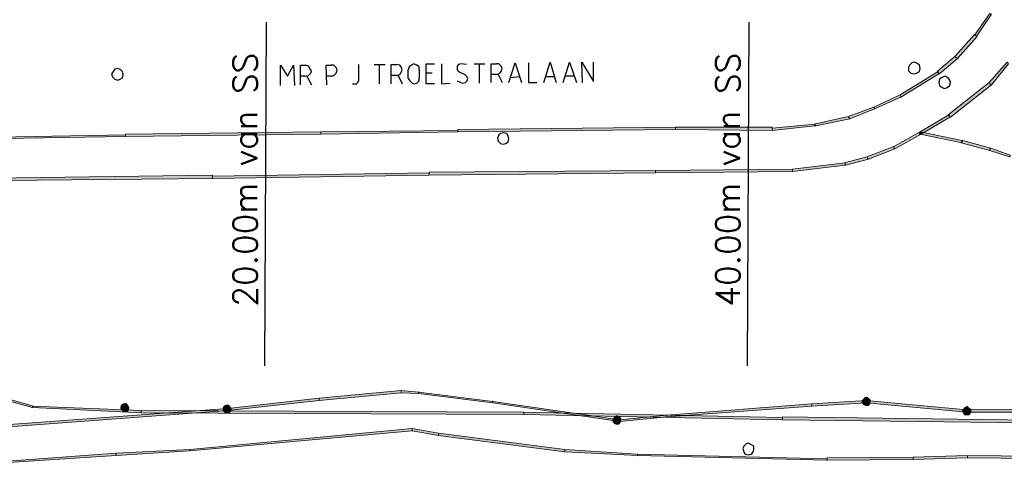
# Model space of a CAD drawing. Header units: millimetres. Extents: x -27 to 2301, y -256 to 766.
# Tile 68 of 97: x 276 to 317, y 94 to 113. Entities that reach past the tile are written whole.
import ezdxf
from ezdxf.enums import TextEntityAlignment as Align

# ---------------------------------------------------------------- set-up
doc = ezdxf.new("R2010")
doc.units = ezdxf.units.MM
doc.layers.add('SIV-ONDERGROND-ALG', color=251, linetype='Continuous')
doc.layers.add('SIV-VRI-MAATVOERING', color=7, linetype='Continuous')
doc.styles.add('ROMANS', font='romans.shx', dxfattribs={"width": 0.7})

# ---------------------------------------------------------------- blocks, each defined once
blk = doc.blocks.new('162')
at = {"style": 'ROMANS'}
blk.add_attdef('ARM.NR', text='', height=500, dxfattribs=at).set_placement((0, 0), align=Align.MIDDLE)

msp = doc.modelspace()

# ---------------------------------------------------------------- hatches: boundary and pattern name
at = {"layer": 'SIV-ONDERGROND-ALG'}
h = msp.add_hatch(color=256, dxfattribs=at)
h.dxf.hatch_style = 2
h.paths.add_polyline_path([(316.556, 112.822), (316.524, 112.854), (315.881, 111.954), (315.945, 111.922), (315.977, 111.922), (316.588, 112.822)])
h = msp.add_hatch(color=256, dxfattribs=at)
h.dxf.hatch_style = 2
h.paths.add_polyline_path([(315.945, 111.922), (315.881, 111.986), (315.076, 111.085), (315.109, 111.021), (315.173, 110.989), (315.977, 111.889)])
h = msp.add_hatch(color=256, dxfattribs=at)
h.dxf.hatch_style = 2
h.paths.add_polyline_path([(315.977, 111.922), (315.977, 111.889), (315.945, 111.922)])
h = msp.add_hatch(color=256, dxfattribs=at)
h.dxf.hatch_style = 2
h.paths.add_polyline_path([(315.109, 111.021), (315.076, 111.085), (314.337, 110.442), (314.401, 110.378), (314.433, 110.346), (315.173, 110.989)])
h = msp.add_hatch(color=256, dxfattribs=at)
h.dxf.hatch_style = 2
h.paths.add_polyline_path([(316.524, 109.927), (316.588, 109.895), (317.296, 110.764), (317.264, 110.796), (317.231, 110.828), (316.492, 109.992)])
h = msp.add_hatch(color=256, dxfattribs=at)
h.dxf.hatch_style = 2
h.paths.add_polyline_path([(314.401, 110.378), (314.369, 110.442), (312.793, 109.477), (312.825, 109.413), (312.825, 109.381), (314.401, 110.346)])
h = msp.add_hatch(color=256, dxfattribs=at)
h.dxf.hatch_style = 2
h.paths.add_polyline_path([(314.433, 110.346), (314.401, 110.346), (314.401, 110.378)])
h = msp.add_hatch(color=256, dxfattribs=at)
h.dxf.hatch_style = 2
h.paths.add_polyline_path([(314.851, 108.576), (314.883, 108.544), (316.588, 109.895), (316.524, 109.927), (316.492, 109.992), (314.787, 108.641)])
h = msp.add_hatch(color=256, dxfattribs=at)
h.dxf.hatch_style = 2
h.paths.add_polyline_path([(312.825, 109.413), (312.793, 109.477), (311.699, 108.962), (311.731, 108.93), (311.731, 108.898), (312.825, 109.381)])
h = msp.add_hatch(color=256, dxfattribs=at)
h.dxf.hatch_style = 2
h.paths.add_polyline_path([(311.731, 108.93), (311.699, 108.962), (310.638, 108.576), (310.67, 108.512), (310.702, 108.48), (311.731, 108.898)])
h = msp.add_hatch(color=256, dxfattribs=at)
h.dxf.hatch_style = 2
h.paths.add_polyline_path([(311.731, 108.898), (311.763, 108.898), (311.763, 108.866), (311.731, 108.866)])
h = msp.add_hatch(color=256, dxfattribs=at)
h.dxf.hatch_style = 2
h.paths.add_polyline_path([(310.67, 108.512), (310.638, 108.576), (309.222, 108.255), (309.255, 108.223), (309.287, 108.19), (310.702, 108.48)])
h = msp.add_hatch(color=256, dxfattribs=at)
h.dxf.hatch_style = 2
h.paths.add_polyline_path([(313.629, 107.869), (313.661, 107.837), (314.851, 108.544), (314.851, 108.576), (314.819, 108.641), (313.629, 107.933)])
h = msp.add_hatch(color=256, dxfattribs=at)
h.dxf.hatch_style = 2
h.paths.add_polyline_path([(314.851, 108.544), (314.883, 108.544), (314.851, 108.576)])
h = msp.add_hatch(color=256, dxfattribs=at)
h.dxf.hatch_style = 2
h.paths.add_polyline_path([(294.426, 107.965), (294.426, 107.997), (288.733, 107.933), (288.733, 107.837), (294.426, 107.933)])
h = msp.add_hatch(color=256, dxfattribs=at)
h.dxf.hatch_style = 2
h.paths.add_polyline_path([(303.465, 108.062), (303.465, 108.126), (294.426, 108.03), (294.426, 107.933), (303.465, 108.03)])
h = msp.add_hatch(color=256, dxfattribs=at)
h.dxf.hatch_style = 2
h.paths.add_polyline_path([(303.465, 108.126), (303.465, 108.158), (303.497, 108.126)])
h = msp.add_hatch(color=256, dxfattribs=at)
h.dxf.hatch_style = 2
h.paths.add_polyline_path([(307.485, 108.062), (307.485, 108.126), (303.465, 108.126), (303.465, 108.03), (307.485, 107.997)])
h = msp.add_hatch(color=256, dxfattribs=at)
h.dxf.hatch_style = 2
h.paths.add_polyline_path([(309.255, 108.223), (309.255, 108.255), (307.485, 108.094), (307.485, 107.997), (309.255, 108.19)])
h = msp.add_hatch(color=256, dxfattribs=at)
h.dxf.hatch_style = 2
h.paths.add_polyline_path([(309.287, 108.19), (309.255, 108.19), (309.255, 108.223)])
h = msp.add_hatch(color=256, dxfattribs=at)
h.dxf.hatch_style = 2
h.paths.add_polyline_path([(280.628, 107.772), (280.628, 107.805), (273.004, 107.676), (273.004, 107.612), (280.628, 107.74)])
h = msp.add_hatch(color=256, dxfattribs=at)
h.dxf.hatch_style = 2
h.paths.add_polyline_path([(288.733, 107.869), (288.733, 107.933), (280.628, 107.837), (280.628, 107.74), (288.733, 107.837)])
h = msp.add_hatch(color=256, dxfattribs=at)
h.dxf.hatch_style = 2
h.paths.add_polyline_path([(312.535, 107.29), (312.568, 107.226), (313.661, 107.837), (313.629, 107.869), (313.629, 107.933), (312.535, 107.322)])
h = msp.add_hatch(color=256, dxfattribs=at)
h.dxf.hatch_style = 2
h.paths.add_polyline_path([(313.629, 107.837), (313.597, 107.837), (313.597, 107.869), (313.629, 107.933), (313.629, 107.869)])
h = msp.add_hatch(color=256, dxfattribs=at)
h.dxf.hatch_style = 2
h.paths.add_polyline_path([(313.629, 107.933), (313.661, 107.933), (313.693, 107.869), (313.661, 107.837), (313.629, 107.869)])
h = msp.add_hatch(color=256, dxfattribs=at)
h.dxf.hatch_style = 2
h.paths.add_polyline_path([(315.366, 107.547), (315.366, 107.579), (313.629, 107.933), (313.629, 107.837), (315.366, 107.483)])
h = msp.add_hatch(color=256, dxfattribs=at)
h.dxf.hatch_style = 2
h.paths.add_polyline_path([(316.524, 107.226), (316.556, 107.258), (315.398, 107.579), (315.366, 107.547), (315.334, 107.483), (316.524, 107.161)])
h = msp.add_hatch(color=256, dxfattribs=at)
h.dxf.hatch_style = 2
h.paths.add_polyline_path([(315.398, 107.579), (315.366, 107.579), (315.366, 107.547)])
h = msp.add_hatch(color=256, dxfattribs=at)
h.dxf.hatch_style = 2
h.paths.add_polyline_path([(311.442, 106.84), (311.474, 106.807), (312.568, 107.226), (312.535, 107.29), (312.535, 107.322), (311.41, 106.904)])
h = msp.add_hatch(color=256, dxfattribs=at)
h.dxf.hatch_style = 2
h.paths.add_polyline_path([(312.535, 107.226), (312.568, 107.258), (312.568, 107.226)])
h = msp.add_hatch(color=256, dxfattribs=at)
h.dxf.hatch_style = 2
h.paths.add_polyline_path([(317.36, 106.936), (317.36, 106.968), (316.556, 107.258), (316.524, 107.226), (316.524, 107.161), (317.328, 106.904)])
h = msp.add_hatch(color=256, dxfattribs=at)
h.dxf.hatch_style = 2
h.paths.add_polyline_path([(310.509, 106.582), (310.541, 106.55), (311.474, 106.807), (311.442, 106.84), (311.41, 106.904), (310.477, 106.647)])
h = msp.add_hatch(color=256, dxfattribs=at)
h.dxf.hatch_style = 2
h.paths.add_polyline_path([(293.236, 106.196), (293.236, 106.132), (302.629, 106.228), (302.629, 106.325), (293.236, 106.261)])
h = msp.add_hatch(color=256, dxfattribs=at)
h.dxf.hatch_style = 2
h.paths.add_polyline_path([(302.629, 106.261), (302.629, 106.228), (308.322, 106.293), (308.322, 106.389), (302.629, 106.325)])
h = msp.add_hatch(color=256, dxfattribs=at)
h.dxf.hatch_style = 2
h.paths.add_polyline_path([(308.322, 106.325), (308.322, 106.293), (310.509, 106.55), (310.509, 106.647), (308.322, 106.389)])
h = msp.add_hatch(color=256, dxfattribs=at)
h.dxf.hatch_style = 2
h.paths.add_polyline_path([(310.509, 106.55), (310.541, 106.55), (310.509, 106.582)])
h = msp.add_hatch(color=256, dxfattribs=at)
h.dxf.hatch_style = 2
h.paths.add_polyline_path([(274.002, 105.939), (274.002, 105.907), (284.23, 106.003), (284.23, 106.132), (274.002, 106.003)])
h = msp.add_hatch(color=256, dxfattribs=at)
h.dxf.hatch_style = 2
h.paths.add_polyline_path([(284.198, 106.003), (284.198, 106.035), (284.23, 106.035), (284.23, 106.003)])
h = msp.add_hatch(color=256, dxfattribs=at)
h.dxf.hatch_style = 2
h.paths.add_polyline_path([(284.23, 106.068), (284.23, 106.003), (293.236, 106.132), (293.236, 106.228), (284.23, 106.1)])
h = msp.add_hatch(color=256, dxfattribs=at)
h.dxf.hatch_style = 2
h.paths.add_polyline_path([(293.236, 106.228), (293.236, 106.261), (293.236, 106.196)])
h = msp.add_hatch(color=256, dxfattribs=at)
h.dxf.hatch_style = 2
h.paths.add_polyline_path([(276.768, 96.515), (276.8, 96.547), (273.294, 97.544), (273.294, 97.512), (273.262, 97.447), (276.768, 96.482)])
h = msp.add_hatch(color=256, dxfattribs=at)
h.dxf.hatch_style = 2
h.paths.add_polyline_path([(288.669, 96.804), (288.669, 96.772), (292.078, 97.094), (292.078, 97.19), (288.669, 96.868)])
h = msp.add_hatch(color=256, dxfattribs=at)
h.dxf.hatch_style = 2
h.paths.add_polyline_path([(292.078, 97.19), (292.111, 97.19), (292.078, 97.158)])
h = msp.add_hatch(color=256, dxfattribs=at)
h.dxf.hatch_style = 2
h.paths.add_polyline_path([(292.078, 97.126), (292.078, 97.094), (292.786, 97.061), (292.786, 97.126), (292.078, 97.19)])
h = msp.add_hatch(color=256, dxfattribs=at)
h.dxf.hatch_style = 2
h.paths.add_polyline_path([(292.786, 97.126), (292.786, 97.158), (292.818, 97.126)])
h = msp.add_hatch(color=256, dxfattribs=at)
h.dxf.hatch_style = 2
h.paths.add_polyline_path([(292.786, 97.094), (292.786, 97.061), (295.874, 96.675), (295.874, 96.74), (292.786, 97.126)])
h = msp.add_hatch(color=256, dxfattribs=at)
h.dxf.hatch_style = 2
h.paths.add_polyline_path([(311.41, 96.933), (311.313, 96.901), (311.377, 96.74)])
h = msp.add_hatch(color=256, dxfattribs=at)
h.dxf.hatch_style = 2
h.paths.add_polyline_path([(311.506, 96.868), (311.41, 96.933), (311.377, 96.74)])
h = msp.add_hatch(color=256, dxfattribs=at)
h.dxf.hatch_style = 2
h.paths.add_polyline_path([(281.271, 96.289), (281.271, 96.354), (276.768, 96.547), (276.768, 96.482), (281.271, 96.257)])
h = msp.add_hatch(color=256, dxfattribs=at)
h.dxf.hatch_style = 2
h.paths.add_polyline_path([(280.435, 96.579), (280.402, 96.482), (280.595, 96.482)])
h = msp.add_hatch(color=256, dxfattribs=at)
h.dxf.hatch_style = 2
h.paths.add_polyline_path([(280.499, 96.643), (280.435, 96.579), (280.595, 96.482)])
h = msp.add_hatch(color=256, dxfattribs=at)
h.dxf.hatch_style = 2
h.paths.add_polyline_path([(280.628, 96.675), (280.499, 96.643), (280.595, 96.482)])
h = msp.add_hatch(color=256, dxfattribs=at)
h.dxf.hatch_style = 2
h.paths.add_polyline_path([(280.692, 96.643), (280.628, 96.675), (280.595, 96.482)])
h = msp.add_hatch(color=256, dxfattribs=at)
h.dxf.hatch_style = 2
h.paths.add_polyline_path([(280.756, 96.547), (280.692, 96.643), (280.595, 96.482)])
h = msp.add_hatch(color=256, dxfattribs=at)
h.dxf.hatch_style = 2
h.paths.add_polyline_path([(280.788, 96.482), (280.756, 96.547), (280.595, 96.482)])
h = msp.add_hatch(color=256, dxfattribs=at)
h.dxf.hatch_style = 2
h.paths.add_polyline_path([(284.68, 96.515), (284.648, 96.418), (284.841, 96.418)])
h = msp.add_hatch(color=256, dxfattribs=at)
h.dxf.hatch_style = 2
h.paths.add_polyline_path([(284.745, 96.579), (284.68, 96.515), (284.841, 96.418)])
h = msp.add_hatch(color=256, dxfattribs=at)
h.dxf.hatch_style = 2
h.paths.add_polyline_path([(284.873, 96.611), (284.745, 96.579), (284.841, 96.418)])
h = msp.add_hatch(color=256, dxfattribs=at)
h.dxf.hatch_style = 2
h.paths.add_polyline_path([(284.938, 96.579), (284.873, 96.611), (284.841, 96.418)])
h = msp.add_hatch(color=256, dxfattribs=at)
h.dxf.hatch_style = 2
h.paths.add_polyline_path([(285.002, 96.482), (284.938, 96.579), (284.841, 96.418)])
h = msp.add_hatch(color=256, dxfattribs=at)
h.dxf.hatch_style = 2
h.paths.add_polyline_path([(284.873, 96.418), (284.873, 96.354), (288.669, 96.772), (288.669, 96.868), (284.873, 96.45)])
h = msp.add_hatch(color=256, dxfattribs=at)
h.dxf.hatch_style = 2
h.paths.add_polyline_path([(288.669, 96.868), (288.701, 96.868), (288.669, 96.836)])
h = msp.add_hatch(color=256, dxfattribs=at)
h.dxf.hatch_style = 2
h.paths.add_polyline_path([(295.842, 96.74), (295.842, 96.772), (295.874, 96.772), (295.874, 96.74)])
h = msp.add_hatch(color=256, dxfattribs=at)
h.dxf.hatch_style = 2
h.paths.add_polyline_path([(295.874, 96.708), (295.874, 96.675), (301.149, 95.903), (301.149, 95.968), (295.874, 96.74)])
h = msp.add_hatch(color=256, dxfattribs=at)
h.dxf.hatch_style = 2
h.paths.add_polyline_path([(303.111, 96.129), (303.111, 96.096), (309.126, 96.547), (309.126, 96.643), (303.111, 96.161)])
h = msp.add_hatch(color=256, dxfattribs=at)
h.dxf.hatch_style = 2
h.paths.add_polyline_path([(309.126, 96.611), (309.126, 96.547), (311.377, 96.675), (311.377, 96.772), (309.126, 96.643)])
h = msp.add_hatch(color=256, dxfattribs=at)
h.dxf.hatch_style = 2
h.paths.add_polyline_path([(311.249, 96.836), (311.184, 96.74), (311.377, 96.74)])
h = msp.add_hatch(color=256, dxfattribs=at)
h.dxf.hatch_style = 2
h.paths.add_polyline_path([(311.184, 96.74), (311.217, 96.643), (311.377, 96.74)])
h = msp.add_hatch(color=256, dxfattribs=at)
h.dxf.hatch_style = 2
h.paths.add_polyline_path([(311.217, 96.643), (311.281, 96.579), (311.377, 96.74)])
h = msp.add_hatch(color=256, dxfattribs=at)
h.dxf.hatch_style = 2
h.paths.add_polyline_path([(311.313, 96.901), (311.249, 96.836), (311.377, 96.74)])
h = msp.add_hatch(color=256, dxfattribs=at)
h.dxf.hatch_style = 2
h.paths.add_polyline_path([(311.281, 96.579), (311.377, 96.547), (311.377, 96.74)])
h = msp.add_hatch(color=256, dxfattribs=at)
h.dxf.hatch_style = 2
h.paths.add_polyline_path([(311.57, 96.804), (311.506, 96.868), (311.377, 96.74)])
h = msp.add_hatch(color=256, dxfattribs=at)
h.dxf.hatch_style = 2
h.paths.add_polyline_path([(311.57, 96.708), (311.57, 96.804), (311.377, 96.74)])
h = msp.add_hatch(color=256, dxfattribs=at)
h.dxf.hatch_style = 2
h.paths.add_polyline_path([(311.377, 96.74), (311.377, 96.675), (315.559, 96.289), (315.559, 96.386), (311.377, 96.772)])
h = msp.add_hatch(color=256, dxfattribs=at)
h.dxf.hatch_style = 2
h.paths.add_polyline_path([(311.377, 96.547), (311.474, 96.547), (311.377, 96.74)])
h = msp.add_hatch(color=256, dxfattribs=at)
h.dxf.hatch_style = 2
h.paths.add_polyline_path([(311.474, 96.547), (311.538, 96.611), (311.377, 96.74)])
h = msp.add_hatch(color=256, dxfattribs=at)
h.dxf.hatch_style = 2
h.paths.add_polyline_path([(311.538, 96.611), (311.57, 96.708), (311.377, 96.74)])
h = msp.add_hatch(color=256, dxfattribs=at)
h.dxf.hatch_style = 2
h.paths.add_polyline_path([(315.495, 96.515), (315.43, 96.45), (315.559, 96.354)])
h = msp.add_hatch(color=256, dxfattribs=at)
h.dxf.hatch_style = 2
h.paths.add_polyline_path([(315.591, 96.547), (315.495, 96.515), (315.559, 96.354)])
h = msp.add_hatch(color=256, dxfattribs=at)
h.dxf.hatch_style = 2
h.paths.add_polyline_path([(315.655, 96.482), (315.591, 96.547), (315.559, 96.354)])
h = msp.add_hatch(color=256, dxfattribs=at)
h.dxf.hatch_style = 2
h.paths.add_polyline_path([(274.838, 95.646), (274.838, 95.614), (284.873, 96.354), (284.873, 96.45), (274.838, 95.71)])
h = msp.add_hatch(color=256, dxfattribs=at)
h.dxf.hatch_style = 2
h.paths.add_polyline_path([(280.402, 96.482), (280.435, 96.386), (280.595, 96.482)])
h = msp.add_hatch(color=256, dxfattribs=at)
h.dxf.hatch_style = 2
h.paths.add_polyline_path([(280.435, 96.386), (280.499, 96.322), (280.595, 96.482)])
h = msp.add_hatch(color=256, dxfattribs=at)
h.dxf.hatch_style = 2
h.paths.add_polyline_path([(280.499, 96.322), (280.563, 96.289), (280.595, 96.482)])
h = msp.add_hatch(color=256, dxfattribs=at)
h.dxf.hatch_style = 2
h.paths.add_polyline_path([(280.563, 96.289), (280.692, 96.289), (280.595, 96.482)])
h = msp.add_hatch(color=256, dxfattribs=at)
h.dxf.hatch_style = 2
h.paths.add_polyline_path([(280.692, 96.289), (280.756, 96.354), (280.595, 96.482)])
h = msp.add_hatch(color=256, dxfattribs=at)
h.dxf.hatch_style = 2
h.paths.add_polyline_path([(280.756, 96.354), (280.788, 96.482), (280.595, 96.482)])
h = msp.add_hatch(color=256, dxfattribs=at)
h.dxf.hatch_style = 2
h.paths.add_polyline_path([(297.16, 96.225), (297.16, 96.289), (281.271, 96.354), (281.271, 96.257), (297.16, 96.193)])
h = msp.add_hatch(color=256, dxfattribs=at)
h.dxf.hatch_style = 2
h.paths.add_polyline_path([(284.648, 96.418), (284.68, 96.322), (284.841, 96.418)])
h = msp.add_hatch(color=256, dxfattribs=at)
h.dxf.hatch_style = 2
h.paths.add_polyline_path([(284.68, 96.322), (284.745, 96.257), (284.841, 96.418)])
h = msp.add_hatch(color=256, dxfattribs=at)
h.dxf.hatch_style = 2
h.paths.add_polyline_path([(284.745, 96.257), (284.841, 96.225), (284.841, 96.418)])
h = msp.add_hatch(color=256, dxfattribs=at)
h.dxf.hatch_style = 2
h.paths.add_polyline_path([(285.034, 96.418), (285.002, 96.482), (284.841, 96.418)])
h = msp.add_hatch(color=256, dxfattribs=at)
h.dxf.hatch_style = 2
h.paths.add_polyline_path([(284.841, 96.225), (284.938, 96.257), (284.841, 96.418)])
h = msp.add_hatch(color=256, dxfattribs=at)
h.dxf.hatch_style = 2
h.paths.add_polyline_path([(284.938, 96.257), (285.002, 96.322), (284.841, 96.418)])
h = msp.add_hatch(color=256, dxfattribs=at)
h.dxf.hatch_style = 2
h.paths.add_polyline_path([(285.002, 96.322), (285.034, 96.418), (284.841, 96.418)])
h = msp.add_hatch(color=256, dxfattribs=at)
h.dxf.hatch_style = 2
h.paths.add_polyline_path([(284.873, 96.354), (284.873, 96.386), (284.906, 96.354)])
h = msp.add_hatch(color=256, dxfattribs=at)
h.dxf.hatch_style = 2
h.paths.add_polyline_path([(307.904, 96.032), (307.904, 96.064), (297.16, 96.289), (297.16, 96.193), (307.904, 95.968)])
h = msp.add_hatch(color=256, dxfattribs=at)
h.dxf.hatch_style = 2
h.paths.add_polyline_path([(300.956, 96.129), (300.892, 96.064), (301.02, 95.968)])
h = msp.add_hatch(color=256, dxfattribs=at)
h.dxf.hatch_style = 2
h.paths.add_polyline_path([(301.02, 96.161), (300.956, 96.129), (301.02, 95.968)])
h = msp.add_hatch(color=256, dxfattribs=at)
h.dxf.hatch_style = 2
h.paths.add_polyline_path([(301.149, 96.129), (301.02, 96.161), (301.02, 95.968)])
h = msp.add_hatch(color=256, dxfattribs=at)
h.dxf.hatch_style = 2
h.paths.add_polyline_path([(301.213, 96.032), (301.149, 96.129), (301.02, 95.968)])
h = msp.add_hatch(color=256, dxfattribs=at)
h.dxf.hatch_style = 2
h.paths.add_polyline_path([(301.149, 95.936), (301.149, 95.903), (303.111, 96.096), (303.111, 96.161), (301.149, 95.968)])
h = msp.add_hatch(color=256, dxfattribs=at)
h.dxf.hatch_style = 2
h.paths.add_polyline_path([(303.111, 96.161), (303.111, 96.193), (303.143, 96.193), (303.143, 96.161)])
h = msp.add_hatch(color=256, dxfattribs=at)
h.dxf.hatch_style = 2
h.paths.add_polyline_path([(336.917, 95.646), (336.917, 95.71), (307.904, 96.096), (307.904, 95.968), (336.917, 95.614)])
h = msp.add_hatch(color=256, dxfattribs=at)
h.dxf.hatch_style = 2
h.paths.add_polyline_path([(315.43, 96.45), (315.366, 96.354), (315.559, 96.354)])
h = msp.add_hatch(color=256, dxfattribs=at)
h.dxf.hatch_style = 2
h.paths.add_polyline_path([(315.366, 96.354), (315.398, 96.257), (315.559, 96.354)])
h = msp.add_hatch(color=256, dxfattribs=at)
h.dxf.hatch_style = 2
h.paths.add_polyline_path([(315.398, 96.257), (315.462, 96.161), (315.559, 96.354)])
h = msp.add_hatch(color=256, dxfattribs=at)
h.dxf.hatch_style = 2
h.paths.add_polyline_path([(315.462, 96.161), (315.559, 96.161), (315.559, 96.354)])
h = msp.add_hatch(color=256, dxfattribs=at)
h.dxf.hatch_style = 2
h.paths.add_polyline_path([(315.752, 96.418), (315.655, 96.482), (315.559, 96.354)])
h = msp.add_hatch(color=256, dxfattribs=at)
h.dxf.hatch_style = 2
h.paths.add_polyline_path([(315.559, 96.354), (315.559, 96.289), (320.287, 96.289), (320.287, 96.386), (315.559, 96.418)])
h = msp.add_hatch(color=256, dxfattribs=at)
h.dxf.hatch_style = 2
h.paths.add_polyline_path([(315.752, 96.322), (315.752, 96.418), (315.559, 96.354)])
h = msp.add_hatch(color=256, dxfattribs=at)
h.dxf.hatch_style = 2
h.paths.add_polyline_path([(315.559, 96.161), (315.655, 96.161), (315.559, 96.354)])
h = msp.add_hatch(color=256, dxfattribs=at)
h.dxf.hatch_style = 2
h.paths.add_polyline_path([(315.655, 96.161), (315.72, 96.225), (315.559, 96.354)])
h = msp.add_hatch(color=256, dxfattribs=at)
h.dxf.hatch_style = 2
h.paths.add_polyline_path([(315.72, 96.225), (315.752, 96.322), (315.559, 96.354)])
h = msp.add_hatch(color=256, dxfattribs=at)
h.dxf.hatch_style = 2
h.paths.add_polyline_path([(300.892, 96.064), (300.827, 95.968), (301.02, 95.968)])
h = msp.add_hatch(color=256, dxfattribs=at)
h.dxf.hatch_style = 2
h.paths.add_polyline_path([(300.827, 95.968), (300.859, 95.871), (301.02, 95.968)])
h = msp.add_hatch(color=256, dxfattribs=at)
h.dxf.hatch_style = 2
h.paths.add_polyline_path([(300.859, 95.871), (300.924, 95.807), (301.02, 95.968)])
h = msp.add_hatch(color=256, dxfattribs=at)
h.dxf.hatch_style = 2
h.paths.add_polyline_path([(300.924, 95.807), (300.988, 95.775), (301.02, 95.968)])
h = msp.add_hatch(color=256, dxfattribs=at)
h.dxf.hatch_style = 2
h.paths.add_polyline_path([(300.988, 95.775), (301.117, 95.775), (301.02, 95.968)])
h = msp.add_hatch(color=256, dxfattribs=at)
h.dxf.hatch_style = 2
h.paths.add_polyline_path([(301.213, 95.968), (301.213, 96.032), (301.02, 95.968)])
h = msp.add_hatch(color=256, dxfattribs=at)
h.dxf.hatch_style = 2
h.paths.add_polyline_path([(301.117, 95.775), (301.181, 95.839), (301.02, 95.968)])
h = msp.add_hatch(color=256, dxfattribs=at)
h.dxf.hatch_style = 2
h.paths.add_polyline_path([(301.181, 95.839), (301.213, 95.968), (301.02, 95.968)])
h = msp.add_hatch(color=256, dxfattribs=at)
h.dxf.hatch_style = 2
h.paths.add_polyline_path([(301.117, 95.903), (301.149, 95.903), (301.149, 95.871), (301.117, 95.871)])
h = msp.add_hatch(color=256, dxfattribs=at)
h.dxf.hatch_style = 2
h.paths.add_polyline_path([(307.904, 95.968), (307.904, 96), (307.936, 95.968)])
h = msp.add_hatch(color=256, dxfattribs=at)
h.dxf.hatch_style = 2
h.paths.add_polyline_path([(283.297, 94.713), (283.297, 94.681), (292.529, 95.517), (292.529, 95.614), (283.297, 94.745)])
h = msp.add_hatch(color=256, dxfattribs=at)
h.dxf.hatch_style = 2
h.paths.add_polyline_path([(292.529, 95.582), (292.529, 95.517), (293.622, 95.324), (293.622, 95.421), (292.529, 95.614)])
h = msp.add_hatch(color=256, dxfattribs=at)
h.dxf.hatch_style = 2
h.paths.add_polyline_path([(293.622, 95.389), (293.622, 95.324), (298.865, 94.649), (298.865, 94.745), (293.622, 95.421)])
h = msp.add_hatch(color=256, dxfattribs=at)
h.dxf.hatch_style = 2
h.paths.add_polyline_path([(293.622, 95.324), (293.622, 95.357), (293.654, 95.324)])
h = msp.add_hatch(color=256, dxfattribs=at)
h.dxf.hatch_style = 2
h.paths.add_polyline_path([(275.32, 94.199), (275.32, 94.167), (280.242, 94.488), (280.242, 94.585), (275.32, 94.231)])
h = msp.add_hatch(color=256, dxfattribs=at)
h.dxf.hatch_style = 2
h.paths.add_polyline_path([(280.242, 94.552), (280.242, 94.488), (283.297, 94.681), (283.297, 94.745), (280.242, 94.585)])
h = msp.add_hatch(color=256, dxfattribs=at)
h.dxf.hatch_style = 2
h.paths.add_polyline_path([(298.865, 94.681), (298.865, 94.649), (301.889, 94.488), (301.889, 94.552), (298.865, 94.745)])
h = msp.add_hatch(color=256, dxfattribs=at)
h.dxf.hatch_style = 2
h.paths.add_polyline_path([(301.857, 94.488), (301.889, 94.488), (301.889, 94.456)])
h = msp.add_hatch(color=256, dxfattribs=at)
h.dxf.hatch_style = 2
h.paths.add_polyline_path([(301.889, 94.52), (301.889, 94.488), (309.769, 94.295), (309.769, 94.359), (301.889, 94.552)])
h = msp.add_hatch(color=256, dxfattribs=at)
h.dxf.hatch_style = 2
h.paths.add_polyline_path([(313.339, 94.359), (313.339, 94.327), (315.591, 94.392), (315.591, 94.488), (313.339, 94.424)])
h = msp.add_hatch(color=256, dxfattribs=at)
h.dxf.hatch_style = 2
h.paths.add_polyline_path([(315.591, 94.424), (315.591, 94.392), (325.401, 94.295), (325.401, 94.392), (315.591, 94.488)])
h = msp.add_hatch(color=256, dxfattribs=at)
h.dxf.hatch_style = 2
h.paths.add_polyline_path([(309.737, 94.295), (309.769, 94.295), (309.769, 94.263), (309.737, 94.263)])
h = msp.add_hatch(color=256, dxfattribs=at)
h.dxf.hatch_style = 2
h.paths.add_polyline_path([(309.769, 94.327), (309.769, 94.295), (313.339, 94.327), (313.339, 94.424), (309.769, 94.392)])

# ---------------------------------------------------------------- linework, layer by layer
at = {"layer": 'SIV-ONDERGROND-ALG', "lineweight": 5}
for points in [[(316.556, 112.822), (316.524, 112.854), (315.881, 111.954), (315.945, 111.922), (315.977, 111.922), (316.588, 112.822), (316.556, 112.822)], [(315.945, 111.922), (315.881, 111.986), (315.076, 111.085), (315.109, 111.021), (315.173, 110.989), (315.977, 111.889), (315.945, 111.922)], [(315.977, 111.922), (315.977, 111.889)], [(315.109, 111.021), (315.076, 111.085), (314.337, 110.442), (314.401, 110.378), (314.433, 110.346), (315.173, 110.989), (315.109, 111.021)], [(316.524, 109.927), (316.588, 109.895), (317.296, 110.764), (317.264, 110.796), (317.231, 110.828), (316.492, 109.992), (316.524, 109.927)], [(314.401, 110.378), (314.369, 110.442), (312.793, 109.477), (312.825, 109.413), (312.825, 109.381), (314.401, 110.346), (314.401, 110.378)], [(314.433, 110.346), (314.401, 110.346)], [(314.851, 108.576), (314.883, 108.544), (316.588, 109.895), (316.524, 109.927), (316.492, 109.992), (314.787, 108.641), (314.851, 108.576)], [(312.825, 109.413), (312.793, 109.477), (311.699, 108.962), (311.731, 108.93), (311.731, 108.898), (312.825, 109.381), (312.825, 109.413)], [(311.731, 108.93), (311.699, 108.962), (310.638, 108.576), (310.67, 108.512), (310.702, 108.48), (311.731, 108.898), (311.731, 108.93)], [(310.67, 108.512), (310.638, 108.576), (309.222, 108.255), (309.255, 108.223), (309.287, 108.19), (310.702, 108.48), (310.67, 108.512)], [(313.629, 107.869), (313.661, 107.837), (314.851, 108.544), (314.851, 108.576), (314.819, 108.641), (313.629, 107.933), (313.629, 107.869)], [(314.851, 108.544), (314.883, 108.544)], [(294.426, 107.965), (294.426, 107.997), (288.733, 107.933), (288.733, 107.837), (294.426, 107.933), (294.426, 107.965)], [(303.465, 108.062), (303.465, 108.126), (294.426, 108.03), (294.426, 107.933), (303.465, 108.03), (303.465, 108.062)], [(294.426, 108.03), (294.426, 107.997)], [(307.485, 108.062), (307.485, 108.126), (303.465, 108.126), (303.465, 108.03), (307.485, 107.997), (307.485, 108.062)], [(309.255, 108.223), (309.255, 108.255), (307.485, 108.094), (307.485, 107.997), (309.255, 108.19), (309.255, 108.223)], [(309.287, 108.19), (309.255, 108.19)], [(280.628, 107.772), (280.628, 107.805), (273.004, 107.676), (273.004, 107.612), (280.628, 107.74), (280.628, 107.772)], [(288.733, 107.869), (288.733, 107.933), (280.628, 107.837), (280.628, 107.74), (288.733, 107.837), (288.733, 107.869)], [(280.628, 107.837), (280.628, 107.805)], [(312.535, 107.29), (312.568, 107.226), (313.661, 107.837), (313.629, 107.869), (313.629, 107.933), (312.535, 107.322), (312.535, 107.29)], [(313.629, 107.837), (313.597, 107.837), (313.597, 107.869), (313.629, 107.933)], [(313.629, 107.933), (313.661, 107.933), (313.693, 107.869), (313.661, 107.837)], [(315.366, 107.547), (315.366, 107.579), (313.629, 107.933), (313.629, 107.837), (315.366, 107.483), (315.366, 107.547)], [(316.524, 107.226), (316.556, 107.258), (315.398, 107.579), (315.366, 107.547), (315.334, 107.483), (316.524, 107.161), (316.524, 107.226)], [(315.398, 107.579), (315.366, 107.579)], [(311.442, 106.84), (311.474, 106.807), (312.568, 107.226), (312.535, 107.29), (312.535, 107.322), (311.41, 106.904), (311.442, 106.84)], [(317.36, 106.936), (317.36, 106.968), (316.556, 107.258), (316.524, 107.226), (316.524, 107.161), (317.328, 106.904), (317.36, 106.936)], [(310.509, 106.582), (310.541, 106.55), (311.474, 106.807), (311.442, 106.84), (311.41, 106.904), (310.477, 106.647), (310.509, 106.582)], [(293.236, 106.196), (293.236, 106.132), (302.629, 106.228), (302.629, 106.325), (293.236, 106.261), (293.236, 106.196)], [(302.629, 106.261), (302.629, 106.228), (308.322, 106.293), (308.322, 106.389), (302.629, 106.325), (302.629, 106.261)], [(308.322, 106.325), (308.322, 106.293), (310.509, 106.55), (310.509, 106.647), (308.322, 106.389), (308.322, 106.325)], [(310.509, 106.55), (310.541, 106.55)], [(274.002, 105.939), (274.002, 105.907), (284.23, 106.003), (284.23, 106.132), (274.002, 106.003), (274.002, 105.939)], [(284.23, 106.068), (284.23, 106.003), (293.236, 106.132), (293.236, 106.228), (284.23, 106.1), (284.23, 106.068)], [(293.236, 106.228), (293.236, 106.261)], [(276.768, 96.515), (276.8, 96.547), (273.294, 97.544), (273.294, 97.512), (273.262, 97.447), (276.768, 96.482), (276.768, 96.515)], [(288.669, 96.804), (288.669, 96.772), (292.078, 97.094), (292.078, 97.19), (288.669, 96.868), (288.669, 96.804)], [(292.078, 97.126), (292.078, 97.094), (292.786, 97.061), (292.786, 97.126), (292.078, 97.19), (292.078, 97.126)], [(292.786, 97.094), (292.786, 97.061), (295.874, 96.675), (295.874, 96.74), (292.786, 97.126), (292.786, 97.094)], [(281.271, 96.289), (281.271, 96.354), (276.768, 96.547), (276.768, 96.482), (281.271, 96.257), (281.271, 96.289)], [(284.873, 96.418), (284.873, 96.354), (288.669, 96.772), (288.669, 96.868), (284.873, 96.45), (284.873, 96.418)], [(295.874, 96.708), (295.874, 96.675), (301.149, 95.903), (301.149, 95.968), (295.874, 96.74), (295.874, 96.708)], [(303.111, 96.129), (303.111, 96.096), (309.126, 96.547), (309.126, 96.643), (303.111, 96.161), (303.111, 96.129)], [(309.126, 96.611), (309.126, 96.547), (311.377, 96.675), (311.377, 96.772), (309.126, 96.643), (309.126, 96.611)], [(311.377, 96.74), (311.377, 96.675), (315.559, 96.289), (315.559, 96.386), (311.377, 96.772), (311.377, 96.74)], [(274.838, 95.646), (274.838, 95.614), (284.873, 96.354), (284.873, 96.45), (274.838, 95.71), (274.838, 95.646)], [(276.768, 96.482), (276.768, 96.482)], [(297.16, 96.225), (297.16, 96.289), (281.271, 96.354), (281.271, 96.257), (297.16, 96.193), (297.16, 96.225)], [(307.904, 96.032), (307.904, 96.064), (297.16, 96.289), (297.16, 96.193), (307.904, 95.968), (307.904, 96.032)], [(297.16, 96.289), (297.16, 96.289)], [(301.149, 95.936), (301.149, 95.903), (303.111, 96.096), (303.111, 96.161), (301.149, 95.968), (301.149, 95.936)], [(336.917, 95.646), (336.917, 95.71), (307.904, 96.096), (307.904, 95.968), (336.917, 95.614), (336.917, 95.646)], [(315.559, 96.354), (315.559, 96.289), (320.287, 96.289), (320.287, 96.386), (315.559, 96.418), (315.559, 96.354)], [(283.297, 94.713), (283.297, 94.681), (292.529, 95.517), (292.529, 95.614), (283.297, 94.745), (283.297, 94.713)], [(292.529, 95.582), (292.529, 95.517), (293.622, 95.324), (293.622, 95.421), (292.529, 95.614), (292.529, 95.582)], [(293.622, 95.389), (293.622, 95.324), (298.865, 94.649), (298.865, 94.745), (293.622, 95.421), (293.622, 95.389)], [(275.32, 94.199), (275.32, 94.167), (280.242, 94.488), (280.242, 94.585), (275.32, 94.231), (275.32, 94.199)], [(280.242, 94.552), (280.242, 94.488), (283.297, 94.681), (283.297, 94.745), (280.242, 94.585), (280.242, 94.552)], [(298.865, 94.681), (298.865, 94.649), (301.889, 94.488), (301.889, 94.552), (298.865, 94.745), (298.865, 94.681)], [(301.889, 94.52), (301.889, 94.488), (309.769, 94.295), (309.769, 94.359), (301.889, 94.552), (301.889, 94.52)], [(313.339, 94.359), (313.339, 94.327), (315.591, 94.392), (315.591, 94.488), (313.339, 94.424), (313.339, 94.359)], [(315.591, 94.488), (315.591, 94.488)], [(315.591, 94.424), (315.591, 94.392), (325.401, 94.295), (325.401, 94.392), (315.591, 94.488), (315.591, 94.424)], [(309.769, 94.327), (309.769, 94.295), (313.339, 94.327), (313.339, 94.424), (309.769, 94.392), (309.769, 94.327)]]:
    msp.add_lwpolyline(points, dxfattribs=at)
at = {"layer": 'SIV-ONDERGROND-ALG', "lineweight": 25}
for points in [[(297.997, 109.992), (298.254, 110.828), (298.511, 109.992)], [(298.801, 109.992), (299.058, 110.828), (299.348, 109.992)], [(299.605, 109.992), (299.573, 110.828), (300.055, 110.024), (300.055, 110.828)], [(313.629, 110.571), (313.597, 110.699), (313.532, 110.764), (313.404, 110.828), (313.275, 110.796), (313.179, 110.699), (313.147, 110.603), (313.147, 110.474), (313.243, 110.378), (313.372, 110.346), (313.468, 110.378), (313.597, 110.442), (313.629, 110.571)], [(280.531, 110.313), (280.499, 110.442), (280.435, 110.506), (280.306, 110.571), (280.177, 110.539), (280.113, 110.442), (280.049, 110.346), (280.081, 110.217), (280.177, 110.12), (280.306, 110.088), (280.402, 110.12), (280.499, 110.185), (280.531, 110.313)], [(287.061, 109.863), (287.061, 110.699), (287.35, 110.249), (287.607, 110.699), (287.64, 109.863)], [(287.897, 109.895), (287.897, 110.699), (288.09, 110.699)], [(288.09, 110.249), (288.219, 110.281), (288.315, 110.378), (288.347, 110.474), (288.283, 110.571), (288.219, 110.667), (288.09, 110.699)], [(288.991, 109.895), (288.958, 110.699), (289.184, 110.699)], [(289.184, 110.249), (289.28, 110.281), (289.376, 110.378), (289.409, 110.506), (289.376, 110.603), (289.28, 110.699), (289.184, 110.699)], [(290.052, 109.927), (290.148, 109.927), (290.213, 109.927), (290.277, 109.992), (290.309, 110.088), (290.309, 110.732)], [(290.953, 110.732), (291.403, 110.732)], [(291.178, 109.927), (291.178, 110.732)], [(291.66, 109.927), (291.66, 110.732), (291.885, 110.732)], [(291.885, 110.281), (292.014, 110.313), (292.078, 110.41), (292.111, 110.506), (292.078, 110.635), (292.014, 110.699), (291.885, 110.732)], [(292.818, 110.506), (292.818, 110.635), (292.722, 110.699), (292.593, 110.764), (292.497, 110.699), (292.4, 110.635), (292.368, 110.506)], [(292.368, 110.153), (292.368, 110.506)], [(292.818, 110.506), (292.818, 110.185)], [(293.461, 109.927), (293.108, 109.927), (293.108, 110.764), (293.461, 110.764)], [(293.751, 110.764), (293.751, 109.927), (294.105, 109.96)], [(294.78, 110.732), (294.555, 110.764), (294.459, 110.732), (294.394, 110.667), (294.394, 110.571), (294.394, 110.506), (294.459, 110.442), (294.716, 110.313)], [(295.102, 110.764), (295.552, 110.764)], [(295.327, 109.96), (295.327, 110.764)], [(295.81, 109.992), (295.81, 110.764), (296.035, 110.764)], [(296.035, 110.313), (296.163, 110.378), (296.228, 110.442), (296.26, 110.571), (296.228, 110.667), (296.131, 110.764), (296.035, 110.764)], [(296.549, 109.992), (296.807, 110.796), (297.064, 109.992)], [(297.353, 110.796), (297.353, 109.992), (297.707, 109.992)], [(288.09, 110.249), (287.897, 110.249)], [(288.154, 110.249), (288.347, 109.895)], [(289.184, 110.249), (288.958, 110.249)], [(291.885, 110.281), (291.66, 110.281)], [(291.95, 110.281), (292.111, 109.927)], [(292.368, 110.153), (292.432, 110.056), (292.529, 109.96), (292.625, 109.927), (292.722, 109.96), (292.818, 110.056), (292.818, 110.185)], [(293.365, 110.378), (293.108, 110.378)], [(294.394, 110.056), (294.619, 109.96)], [(294.619, 109.96), (294.748, 109.992), (294.812, 110.056), (294.845, 110.153), (294.78, 110.249), (294.716, 110.313)], [(296.035, 110.313), (295.81, 110.313)], [(296.099, 110.313), (296.26, 109.992)], [(297, 110.217), (296.614, 110.185)], [(298.447, 110.217), (298.061, 110.217)], [(299.251, 110.249), (298.865, 110.249)], [(314.883, 109.992), (314.851, 110.088), (314.787, 110.185), (314.658, 110.249), (314.497, 110.185), (314.433, 110.12), (314.401, 109.992), (314.433, 109.863), (314.497, 109.799), (314.626, 109.734), (314.723, 109.767), (314.851, 109.863), (314.883, 109.992)], [(296.549, 107.644), (296.517, 107.772), (296.453, 107.869), (296.324, 107.901), (296.195, 107.869), (296.131, 107.805), (296.067, 107.676), (296.099, 107.547), (296.195, 107.451), (296.292, 107.419), (296.421, 107.451), (296.517, 107.515), (296.549, 107.644)], [(306.713, 94.745), (306.713, 94.874), (306.617, 94.938), (306.488, 95.003), (306.392, 94.971), (306.295, 94.874), (306.263, 94.778), (306.295, 94.649), (306.36, 94.552), (306.488, 94.52), (306.617, 94.552), (306.681, 94.617), (306.713, 94.745)]]:
    msp.add_lwpolyline(points, dxfattribs=at)
at = {"layer": 'SIV-VRI-MAATVOERING'}
for p, q in [((286.411, 98.221), (286.473, 112.496)), ((306.457, 98.221), (306.519, 112.496))]:
    msp.add_line(p, q, dxfattribs=at)

# ---------------------------------------------------------------- block references
ref = msp.add_blockref('162', (286.048, 102.855), dxfattribs=dict(at, xscale=0.001999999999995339, yscale=0.001999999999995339, zscale=0.001999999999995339, rotation=90))
ref.add_attrib('ARM.NR', '20.00m van SS', dxfattribs={"layer": '0', "height": 1, "rotation": 90, "style": 'ROMANS'}).set_placement((285.593, 105.947), align=Align.MIDDLE)
ref = msp.add_blockref('162', (306.094, 102.855), dxfattribs=dict(at, xscale=0.001999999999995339, yscale=0.001999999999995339, zscale=0.001999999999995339, rotation=90))
ref.add_attrib('ARM.NR', '40.00m van SS', dxfattribs={"layer": '0', "height": 1, "rotation": 90, "style": 'ROMANS'}).set_placement((305.639, 105.947), align=Align.MIDDLE)

doc.saveas('drawing.dxf')
